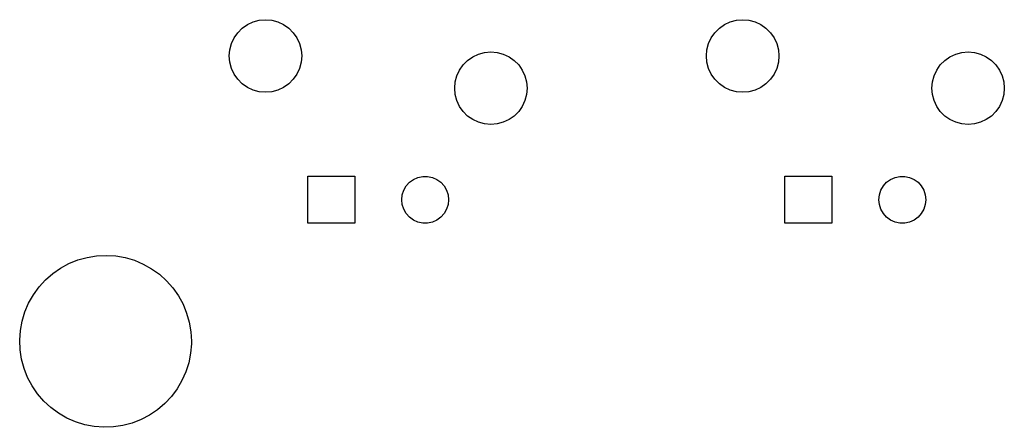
# Model space of a CAD drawing. Extents: x 2.72 to 6.23, y -5.23 to -2.47.
# Tile 1 of 5: x 2.72 to 4.17, y -5.23 to -4.63. Entities that reach past the tile are written whole.
import ezdxf

# ---------------------------------------------------------------- set-up
doc = ezdxf.new("R2010")
doc.units = 0
doc.header["$MEASUREMENT"] = 0
doc.layers.add('BLACK', color=7, linetype='CONTINUOUS')

msp = doc.modelspace()

# ---------------------------------------------------------------- linework, layer by layer
at = {"layer": 'BLACK', "linetype": 'CONTINUOUS'}
for p, q in [((3.05048, -4.64117), (3.05807, -4.63586)), ((3.05807, -4.63586), (3.06647, -4.63195)), ((3.06647, -4.63195), (3.07542, -4.62955)), ((3.07542, -4.62955), (3.08465, -4.62874)), ((3.08465, -4.62874), (3.09387, -4.62955)), ((3.09387, -4.62955), (3.10282, -4.63195)), ((3.10282, -4.63195), (3.11122, -4.63586)), ((3.11122, -4.63586), (3.11881, -4.64117)), ((3.75048, -4.64117), (3.75807, -4.63586)), ((3.75807, -4.63586), (3.76647, -4.63195)), ((3.76647, -4.63195), (3.77542, -4.62955)), ((3.77542, -4.62955), (3.78465, -4.62874)), ((3.78465, -4.62874), (3.79387, -4.62955)), ((3.79387, -4.62955), (3.80282, -4.63195)), ((3.80282, -4.63195), (3.81122, -4.63586)), ((3.81122, -4.63586), (3.81881, -4.64117)), ((3.03862, -4.65531), (3.04393, -4.64773)), ((3.04393, -4.64773), (3.05048, -4.64117)), ((3.11881, -4.64117), (3.12536, -4.64773)), ((3.12536, -4.64773), (3.13067, -4.65531)), ((3.73862, -4.65531), (3.74393, -4.64773)), ((3.74393, -4.64773), (3.75048, -4.64117)), ((3.81881, -4.64117), (3.82536, -4.64773)), ((3.82536, -4.64773), (3.83067, -4.65531)), ((3.0323, -4.67266), (3.0347, -4.66371)), ((3.0347, -4.66371), (3.03862, -4.65531)), ((3.13067, -4.65531), (3.13459, -4.66371)), ((3.13459, -4.66371), (3.13699, -4.67266)), ((3.7323, -4.67266), (3.7347, -4.66371)), ((3.7347, -4.66371), (3.73862, -4.65531)), ((3.83067, -4.65531), (3.83459, -4.66371)), ((3.83459, -4.66371), (3.83699, -4.67266)), ((3.0315, -4.68189), (3.0323, -4.67266)), ((3.13699, -4.67266), (3.1378, -4.68189)), ((3.38878, -4.6831), (3.39718, -4.67919)), ((3.39718, -4.67919), (3.40612, -4.67679)), ((3.40612, -4.67679), (3.41535, -4.67598)), ((3.41535, -4.67598), (3.42458, -4.67679)), ((3.42458, -4.67679), (3.43353, -4.67919)), ((3.43353, -4.67919), (3.44193, -4.6831)), ((3.7315, -4.68189), (3.7323, -4.67266)), ((3.83699, -4.67266), (3.8378, -4.68189)), ((4.08878, -4.6831), (4.09718, -4.67919)), ((4.09718, -4.67919), (4.10612, -4.67679)), ((4.10612, -4.67679), (4.11535, -4.67598)), ((4.11535, -4.67598), (4.12458, -4.67679)), ((4.12458, -4.67679), (4.13353, -4.67919)), ((4.13353, -4.67919), (4.14193, -4.6831)), ((3.0323, -4.69112), (3.0315, -4.68189)), ((3.0347, -4.70007), (3.0323, -4.69112)), ((3.13699, -4.69112), (3.13459, -4.70007)), ((3.1378, -4.68189), (3.13699, -4.69112)), ((3.37464, -4.69497), (3.38119, -4.68842)), ((3.38119, -4.68842), (3.38878, -4.6831)), ((3.44193, -4.6831), (3.44952, -4.68842)), ((3.44952, -4.68842), (3.45607, -4.69497)), ((3.7323, -4.69112), (3.7315, -4.68189)), ((3.7347, -4.70007), (3.7323, -4.69112)), ((3.83699, -4.69112), (3.83459, -4.70007)), ((3.8378, -4.68189), (3.83699, -4.69112)), ((4.07464, -4.69497), (4.08119, -4.68842)), ((4.08119, -4.68842), (4.08878, -4.6831)), ((4.14193, -4.6831), (4.14952, -4.68842)), ((4.14952, -4.68842), (4.15607, -4.69497)), ((3.03862, -4.70846), (3.0347, -4.70007)), ((3.04393, -4.71605), (3.03862, -4.70846)), ((3.13067, -4.70846), (3.12536, -4.71605)), ((3.13459, -4.70007), (3.13067, -4.70846)), ((3.36541, -4.71096), (3.36933, -4.70256)), ((3.36933, -4.70256), (3.37464, -4.69497)), ((3.45607, -4.69497), (3.46138, -4.70256)), ((3.46138, -4.70256), (3.4653, -4.71096)), ((3.73862, -4.70846), (3.7347, -4.70007)), ((3.74393, -4.71605), (3.73862, -4.70846)), ((3.83067, -4.70846), (3.82536, -4.71605)), ((3.83459, -4.70007), (3.83067, -4.70846)), ((4.06541, -4.71096), (4.06933, -4.70256)), ((4.06933, -4.70256), (4.07464, -4.69497)), ((4.15607, -4.69497), (4.16138, -4.70256)), ((4.16138, -4.70256), (4.1653, -4.71096)), ((3.05048, -4.7226), (3.04393, -4.71605)), ((3.05807, -4.72792), (3.05048, -4.7226)), ((3.11881, -4.7226), (3.11122, -4.72792)), ((3.12536, -4.71605), (3.11881, -4.7226)), ((3.3622, -4.72913), (3.36301, -4.7199)), ((3.36301, -4.7199), (3.36541, -4.71096)), ((3.4653, -4.71096), (3.4677, -4.7199)), ((3.4677, -4.7199), (3.4685, -4.72913)), ((3.75048, -4.7226), (3.74393, -4.71605)), ((3.75807, -4.72792), (3.75048, -4.7226)), ((3.81881, -4.7226), (3.81122, -4.72792)), ((3.82536, -4.71605), (3.81881, -4.7226)), ((4.0622, -4.72913), (4.06301, -4.7199)), ((4.06301, -4.7199), (4.06541, -4.71096)), ((4.1653, -4.71096), (4.1677, -4.7199)), ((4.1677, -4.7199), (4.1685, -4.72913)), ((3.06647, -4.73183), (3.05807, -4.72792)), ((3.07542, -4.73423), (3.06647, -4.73183)), ((3.08465, -4.73504), (3.07542, -4.73423)), ((3.09387, -4.73423), (3.08465, -4.73504)), ((3.10282, -4.73183), (3.09387, -4.73423)), ((3.11122, -4.72792), (3.10282, -4.73183)), ((3.36301, -4.73836), (3.3622, -4.72913)), ((3.4685, -4.72913), (3.4677, -4.73836)), ((3.76647, -4.73183), (3.75807, -4.72792)), ((3.77542, -4.73423), (3.76647, -4.73183)), ((3.78465, -4.73504), (3.77542, -4.73423)), ((3.79387, -4.73423), (3.78465, -4.73504)), ((3.80282, -4.73183), (3.79387, -4.73423)), ((3.81122, -4.72792), (3.80282, -4.73183)), ((4.06301, -4.73836), (4.0622, -4.72913)), ((4.1685, -4.72913), (4.1677, -4.73836)), ((3.36541, -4.74731), (3.36301, -4.73836)), ((3.36933, -4.75571), (3.36541, -4.74731)), ((3.4653, -4.74731), (3.46138, -4.75571)), ((3.4677, -4.73836), (3.4653, -4.74731)), ((4.06541, -4.74731), (4.06301, -4.73836)), ((4.06933, -4.75571), (4.06541, -4.74731)), ((4.1653, -4.74731), (4.16138, -4.75571)), ((4.1677, -4.73836), (4.1653, -4.74731)), ((3.37464, -4.7633), (3.36933, -4.75571)), ((3.38119, -4.76985), (3.37464, -4.7633)), ((3.45607, -4.7633), (3.44952, -4.76985)), ((3.46138, -4.75571), (3.45607, -4.7633)), ((4.07464, -4.7633), (4.06933, -4.75571)), ((4.08119, -4.76985), (4.07464, -4.7633)), ((4.15607, -4.7633), (4.14952, -4.76985)), ((4.16138, -4.75571), (4.15607, -4.7633)), ((3.38878, -4.77516), (3.38119, -4.76985)), ((3.39718, -4.77908), (3.38878, -4.77516)), ((3.40612, -4.78148), (3.39718, -4.77908)), ((3.43353, -4.77908), (3.42458, -4.78148)), ((3.44193, -4.77516), (3.43353, -4.77908)), ((3.44952, -4.76985), (3.44193, -4.77516)), ((4.08878, -4.77516), (4.08119, -4.76985)), ((4.09718, -4.77908), (4.08878, -4.77516)), ((4.10612, -4.78148), (4.09718, -4.77908)), ((4.13353, -4.77908), (4.12458, -4.78148)), ((4.14193, -4.77516), (4.13353, -4.77908)), ((4.14952, -4.76985), (4.14193, -4.77516)), ((3.41535, -4.78228), (3.40612, -4.78148)), ((3.42458, -4.78148), (3.41535, -4.78228)), ((4.11535, -4.78228), (4.10612, -4.78148)), ((4.12458, -4.78148), (4.11535, -4.78228)), ((3.14665, -4.92697), (3.14665, -4.85807)), ((3.14665, -4.85807), (3.21555, -4.85807)), ((3.21555, -4.85807), (3.21555, -4.92697)), ((3.29103, -4.87227), (3.29585, -4.86692)), ((3.29585, -4.86692), (3.30167, -4.86269)), ((3.30167, -4.86269), (3.30825, -4.85976)), ((3.30825, -4.85976), (3.3153, -4.85826)), ((3.3153, -4.85826), (3.3225, -4.85826)), ((3.3225, -4.85826), (3.32954, -4.85976)), ((3.32954, -4.85976), (3.33612, -4.86269)), ((3.33612, -4.86269), (3.34195, -4.86692)), ((3.34195, -4.86692), (3.34677, -4.87227)), ((3.84665, -4.92697), (3.84665, -4.85807)), ((3.84665, -4.85807), (3.91555, -4.85807)), ((3.91555, -4.85807), (3.91555, -4.92697)), ((3.99103, -4.87227), (3.99585, -4.86692)), ((3.99585, -4.86692), (4.00167, -4.86269)), ((4.00167, -4.86269), (4.00825, -4.85976)), ((4.00825, -4.85976), (4.0153, -4.85826)), ((4.0153, -4.85826), (4.0225, -4.85826)), ((4.0225, -4.85826), (4.02954, -4.85976)), ((4.02954, -4.85976), (4.03612, -4.86269)), ((4.03612, -4.86269), (4.04195, -4.86692)), ((4.04195, -4.86692), (4.04677, -4.87227)), ((3.2852, -4.88536), (3.28743, -4.87851)), ((3.28743, -4.87851), (3.29103, -4.87227)), ((3.34677, -4.87227), (3.35037, -4.87851)), ((3.35037, -4.87851), (3.35259, -4.88536)), ((3.9852, -4.88536), (3.98743, -4.87851)), ((3.98743, -4.87851), (3.99103, -4.87227)), ((4.04677, -4.87227), (4.05037, -4.87851)), ((4.05037, -4.87851), (4.05259, -4.88536)), ((3.28445, -4.89252), (3.2852, -4.88536)), ((3.2852, -4.89968), (3.28445, -4.89252)), ((3.35259, -4.88536), (3.35335, -4.89252)), ((3.35335, -4.89252), (3.35259, -4.89968)), ((3.98445, -4.89252), (3.9852, -4.88536)), ((3.9852, -4.89968), (3.98445, -4.89252)), ((4.05259, -4.88536), (4.05335, -4.89252)), ((4.05335, -4.89252), (4.05259, -4.89968)), ((3.28743, -4.90653), (3.2852, -4.89968)), ((3.29103, -4.91277), (3.28743, -4.90653)), ((3.35037, -4.90653), (3.34677, -4.91277)), ((3.35259, -4.89968), (3.35037, -4.90653)), ((3.98743, -4.90653), (3.9852, -4.89968)), ((3.99103, -4.91277), (3.98743, -4.90653)), ((4.05037, -4.90653), (4.04677, -4.91277)), ((4.05259, -4.89968), (4.05037, -4.90653)), ((3.29585, -4.91812), (3.29103, -4.91277)), ((3.30167, -4.92235), (3.29585, -4.91812)), ((3.30825, -4.92528), (3.30167, -4.92235)), ((3.3153, -4.92678), (3.30825, -4.92528)), ((3.32954, -4.92528), (3.3225, -4.92678)), ((3.33612, -4.92235), (3.32954, -4.92528)), ((3.34195, -4.91812), (3.33612, -4.92235)), ((3.34677, -4.91277), (3.34195, -4.91812)), ((3.99585, -4.91812), (3.99103, -4.91277)), ((4.00167, -4.92235), (3.99585, -4.91812)), ((4.00825, -4.92528), (4.00167, -4.92235)), ((4.0153, -4.92678), (4.00825, -4.92528)), ((4.02954, -4.92528), (4.0225, -4.92678)), ((4.03612, -4.92235), (4.02954, -4.92528)), ((4.04195, -4.91812), (4.03612, -4.92235)), ((4.04677, -4.91277), (4.04195, -4.91812)), ((3.21555, -4.92697), (3.14665, -4.92697)), ((3.3225, -4.92678), (3.3153, -4.92678)), ((3.91555, -4.92697), (3.84665, -4.92697)), ((4.0225, -4.92678), (4.0153, -4.92678)), ((2.79636, -4.98601), (2.8094, -4.98074)), ((2.8094, -4.98074), (2.82295, -4.97695)), ((2.82295, -4.97695), (2.83683, -4.97471)), ((2.83683, -4.97471), (2.85088, -4.97402)), ((2.85088, -4.97402), (2.86492, -4.9749)), ((2.86492, -4.9749), (2.87877, -4.97734)), ((2.87877, -4.97734), (2.89226, -4.98132)), ((2.89226, -4.98132), (2.90523, -4.98677)), ((2.77244, -5.00072), (2.78399, -4.9927)), ((2.78399, -4.9927), (2.79636, -4.98601)), ((2.90523, -4.98677), (2.91751, -4.99363)), ((2.91751, -4.99363), (2.92894, -5.00182)), ((2.75237, -5.02037), (2.76185, -5.00999)), ((2.76185, -5.00999), (2.77244, -5.00072)), ((2.92894, -5.00182), (2.93939, -5.01123)), ((2.93939, -5.01123), (2.94873, -5.02175)), ((2.7441, -5.03175), (2.75237, -5.02037)), ((2.94873, -5.02175), (2.95684, -5.03324)), ((2.73715, -5.04398), (2.7441, -5.03175)), ((2.95684, -5.03324), (2.96362, -5.04556)), ((2.73161, -5.05691), (2.73715, -5.04398)), ((2.96362, -5.04556), (2.96898, -5.05857)), ((2.72755, -5.07038), (2.73161, -5.05691)), ((2.96898, -5.05857), (2.97285, -5.07209)), ((2.72403, -5.09824), (2.72501, -5.08421)), ((2.72501, -5.08421), (2.72755, -5.07038)), ((2.97285, -5.07209), (2.9752, -5.08596)), ((2.72462, -5.11229), (2.72403, -5.09824)), ((2.9752, -5.08596), (2.97598, -5.1)), ((2.72677, -5.12619), (2.72462, -5.11229)), ((2.97594, -5.10352), (2.97476, -5.11753)), ((2.97598, -5.1), (2.97594, -5.10352)), ((2.73046, -5.13977), (2.72677, -5.12619)), ((2.97476, -5.11753), (2.97203, -5.13133)), ((2.73563, -5.15284), (2.73046, -5.13977)), ((2.97203, -5.13133), (2.96777, -5.14474)), ((2.74224, -5.16526), (2.73563, -5.15284)), ((2.96777, -5.14474), (2.96205, -5.15759)), ((2.75018, -5.17687), (2.74224, -5.16526)), ((2.95493, -5.16972), (2.94651, -5.18098)), ((2.96205, -5.15759), (2.95493, -5.16972)), ((2.75937, -5.18752), (2.75018, -5.17687)), ((2.94651, -5.18098), (2.93688, -5.19123)), ((2.76969, -5.19707), (2.75937, -5.18752)), ((2.78102, -5.20542), (2.76969, -5.19707)), ((2.93688, -5.19123), (2.92617, -5.20035)), ((2.7932, -5.21245), (2.78102, -5.20542)), ((2.80609, -5.21808), (2.7932, -5.21245)), ((2.91451, -5.20822), (2.90204, -5.21473)), ((2.92617, -5.20035), (2.91451, -5.20822)), ((2.81952, -5.22224), (2.80609, -5.21808)), ((2.83334, -5.22488), (2.81952, -5.22224)), ((2.84736, -5.22596), (2.83334, -5.22488)), ((2.86142, -5.22547), (2.84736, -5.22596)), ((2.87533, -5.22341), (2.86142, -5.22547)), ((2.88893, -5.21982), (2.87533, -5.22341)), ((2.90204, -5.21473), (2.88893, -5.21982))]:
    msp.add_line(p, q, dxfattribs=at)

doc.saveas('drawing.dxf')
